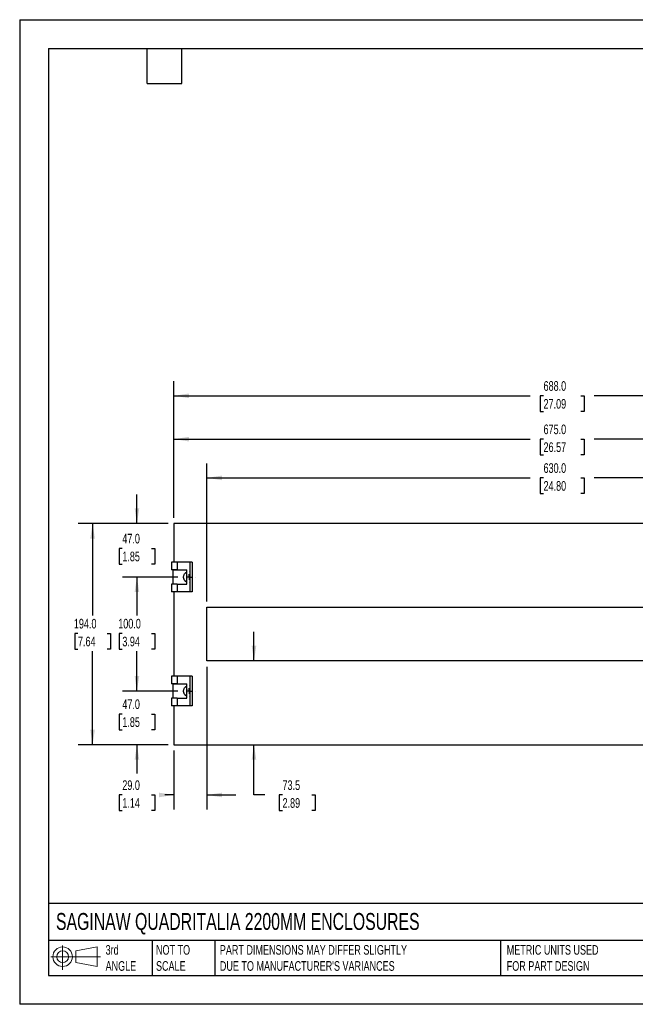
# Model space of a CAD drawing. Header units: millimetres. Extents: x 0 to 1118, y 0 to 864.
# Tile 1 of 2: x 0 to 540, y 0 to 864. Entities that reach past the tile are written whole.
import ezdxf

# ---------------------------------------------------------------- set-up
doc = ezdxf.new("R2010")
doc.units = ezdxf.units.MM
doc.header["$LTSCALE"] = 4
doc.layers.add('DIMENSIONS', color=140, linetype='Continuous', lineweight=25)
doc.layers.add('TEXT', color=140, linetype='Continuous', lineweight=25)
doc.styles.add('SLDTEXTSTYLE0', font='TXT', dxfattribs={"width": 0.7})
doc.dimstyles.new('SLDDIMSTYLE0', dxfattribs={"dimtxt": 8.632031, "dimasz": 13.208, "dimexe": 0, "dimexo": 0.0625, "dimgap": 2.158008, "dimtad": 0, "dimtih": 1, "dimtoh": 1, "dimdec": 1, "dimrnd": 1e-09, "dimzin": 4, "dimdsep": 46, "dimtxsty": 'SLDTEXTSTYLE0', "dimsah": 1, "dimcen": 0.09, "dimadec": 0, "dimazin": 1, "dimtfac": 1, "dimtdec": 1, "dimtmove": 0, "dimatfit": 0, "dimfxl": 0, "dimfrac": 2, "dimtolj": 1, "dimtzin": 12, "dimarcsym": 0})
doc.dimstyles.new('SLDDIMSTYLE1', dxfattribs={"dimtxt": 8.632031, "dimasz": 13.208, "dimexe": 0, "dimexo": 0.0625, "dimgap": 2.158008, "dimtad": 0, "dimtih": 1, "dimtoh": 1, "dimdec": 1, "dimrnd": 1e-09, "dimzin": 12, "dimdsep": 46, "dimtxsty": 'SLDTEXTSTYLE0', "dimsah": 1, "dimcen": 0.09, "dimadec": 0, "dimazin": 3, "dimtfac": 1, "dimtdec": 1, "dimtmove": 0, "dimatfit": 0, "dimfxl": 0, "dimfrac": 2, "dimtolj": 1, "dimtzin": 12, "dimarcsym": 0})
doc.dimstyles.new('SLDDIMSTYLE2', dxfattribs={"dimtxt": 8.632031, "dimasz": 13.208, "dimexe": 0, "dimexo": 0.0625, "dimgap": 2.158008, "dimtad": 0, "dimtih": 1, "dimtoh": 1, "dimdec": 1, "dimrnd": 1e-09, "dimzin": 4, "dimdsep": 46, "dimtxsty": 'SLDTEXTSTYLE0', "dimsah": 1, "dimcen": 0.09, "dimadec": 0, "dimazin": 1, "dimtfac": 1, "dimtdec": 1, "dimtofl": 0, "dimtmove": 0, "dimatfit": 3, "dimfxl": 0, "dimfrac": 2, "dimtolj": 1, "dimtzin": 12, "dimarcsym": 0})

# ---------------------------------------------------------------- blocks, each defined once
blk = doc.blocks.new('Block11')
at = {"color": 7, "linetype": 'Continuous', "lineweight": 18}
for p, q in [((10.35, 21.24), (10.35, 0)), ((21.92, 16.67), (40.7, 20.13)), ((40.7, 20.13), (40.7, 2.93)), ((0, 11.53), (43.49, 11.53)), ((21.92, 6.38), (21.92, 16.67)), ((21.92, 6.38), (40.7, 2.93))]:
    blk.add_line(p, q, dxfattribs=at)
for radius in [8.6, 5.14]:
    blk.add_circle((10.35, 11.53), radius, dxfattribs=at)
blk = doc.blocks.new('Block12')
at = {"color": 7, "linetype": 'Continuous'}
blk.add_blockref('Block11', (0, 0), dxfattribs=at)
blk = doc.blocks.new('_D_5')
at = {"layer": 'DIMENSIONS'}
for p, q in [((164.35, 353.31), (164.35, 474.43)), ((794.35, 353.31), (794.35, 474.43)), ((164.35, 461.73), (448.01, 461.73)), ((459.71, 461.73), (456.81, 461.73)), ((456.81, 461.73), (456.81, 448.01)), ((492.54, 461.73), (495.44, 461.73)), ((495.44, 461.73), (495.44, 448.01)), ((794.35, 461.73), (504.24, 461.73)), ((456.81, 448.01), (459.71, 448.01)), ((495.44, 448.01), (492.54, 448.01))]:
    blk.add_line(p, q, dxfattribs=at)
for points in [[(164.35, 461.73), (177.56, 459.7), (177.56, 463.76)], [(794.35, 461.73), (781.14, 463.76), (781.14, 459.7)]]:
    blk.add_solid(points, dxfattribs=at)
at = {"layer": 'DIMENSIONS', "char_height": 8.467, "attachment_point": 1, "style": 'SLDTEXTSTYLE0'}
for s, insert in [('630.0', (459.71, 474.58)), ('24.80', (459.71, 458.92))]:
    blk.add_mtext(s, dxfattribs=dict(at, insert=insert))
blk = doc.blocks.new('_D_6')
at = {"layer": 'DIMENSIONS'}
for p, q in [((135.35, 426.81), (135.35, 508.41)), ((810.35, 410.85), (810.35, 508.41)), ((135.35, 495.71), (448.01, 495.71)), ((459.71, 495.71), (456.81, 495.71)), ((456.81, 495.71), (456.81, 481.99)), ((492.54, 495.71), (495.44, 495.71)), ((495.44, 495.71), (495.44, 481.99)), ((810.35, 495.71), (504.24, 495.71)), ((456.81, 481.99), (459.71, 481.99)), ((495.44, 481.99), (492.54, 481.99))]:
    blk.add_line(p, q, dxfattribs=at)
for points in [[(135.35, 495.71), (148.56, 493.68), (148.56, 497.74)], [(810.35, 495.71), (797.14, 497.74), (797.14, 493.68)]]:
    blk.add_solid(points, dxfattribs=at)
at = {"layer": 'DIMENSIONS', "char_height": 8.467, "attachment_point": 1, "style": 'SLDTEXTSTYLE0'}
for s, insert in [('675.0', (459.71, 508.55)), ('26.57', (459.71, 492.9))]:
    blk.add_mtext(s, dxfattribs=dict(at, insert=insert))
blk = doc.blocks.new('_D_7')
at = {"layer": 'DIMENSIONS'}
for p, q in [((135.35, 426.81), (135.35, 546.43)), ((823.35, 426.81), (823.35, 546.43)), ((135.35, 533.73), (448.01, 533.73)), ((459.71, 533.73), (456.81, 533.73)), ((456.81, 533.73), (456.81, 520.01)), ((492.54, 533.73), (495.44, 533.73)), ((495.44, 533.73), (495.44, 520.01)), ((823.35, 533.73), (504.24, 533.73)), ((456.81, 520.01), (459.71, 520.01)), ((495.44, 520.01), (492.54, 520.01))]:
    blk.add_line(p, q, dxfattribs=at)
for points in [[(135.35, 533.73), (148.56, 531.7), (148.56, 535.76)], [(823.35, 533.73), (810.14, 535.76), (810.14, 531.7)]]:
    blk.add_solid(points, dxfattribs=at)
at = {"layer": 'DIMENSIONS', "char_height": 8.467, "attachment_point": 1, "style": 'SLDTEXTSTYLE0'}
for s, insert in [('688.0', (459.71, 546.58)), ('27.09', (459.71, 530.92))]:
    blk.add_mtext(s, dxfattribs=dict(at, insert=insert))
blk = doc.blocks.new('_D_8')
at = {"layer": 'DIMENSIONS'}
for p, q in [((102.91, 421.73), (102.91, 447.13)), ((130.27, 421.73), (90.21, 421.73)), ((90.08, 399.84), (87.18, 399.84)), ((87.18, 399.84), (87.18, 386.13)), ((115.73, 399.84), (118.63, 399.84)), ((118.63, 399.84), (118.63, 386.13)), ((87.18, 386.13), (90.08, 386.13)), ((118.63, 386.13), (115.73, 386.13)), ((138.68, 374.73), (90.21, 374.73)), ((102.91, 374.73), (102.91, 349.33))]:
    blk.add_line(p, q, dxfattribs=at)
for points in [[(102.91, 421.73), (104.94, 434.94), (100.88, 434.94)], [(102.91, 374.73), (100.88, 361.52), (104.94, 361.52)]]:
    blk.add_solid(points, dxfattribs=at)
at = {"layer": 'DIMENSIONS', "char_height": 8.467, "attachment_point": 1, "style": 'SLDTEXTSTYLE0'}
for s, insert in [('47.0', (90.08, 412.69)), ('1.85', (90.08, 397.04))]:
    blk.add_mtext(s, dxfattribs=dict(at, insert=insert))
blk = doc.blocks.new('_D_9')
at = {"layer": 'DIMENSIONS'}
for p, q in [((138.68, 374.73), (90.21, 374.73)), ((102.91, 374.73), (102.91, 340.91)), ((90.08, 325.26), (87.18, 325.26)), ((87.18, 325.26), (87.18, 311.54)), ((115.73, 325.26), (118.63, 325.26)), ((118.63, 325.26), (118.63, 311.54)), ((87.18, 311.54), (90.08, 311.54)), ((118.63, 311.54), (115.73, 311.54)), ((102.91, 274.73), (102.91, 309.61)), ((138.68, 274.73), (90.21, 274.73))]:
    blk.add_line(p, q, dxfattribs=at)
for points in [[(102.91, 374.73), (100.88, 361.52), (104.94, 361.52)], [(102.91, 274.73), (104.94, 287.94), (100.88, 287.94)]]:
    blk.add_solid(points, dxfattribs=at)
at = {"layer": 'DIMENSIONS', "char_height": 8.467, "attachment_point": 1, "style": 'SLDTEXTSTYLE0'}
for s, insert in [('100.0', (86.49, 338.11)), ('3.94', (90.08, 322.46))]:
    blk.add_mtext(s, dxfattribs=dict(at, insert=insert))
blk = doc.blocks.new('_D_10')
at = {"layer": 'DIMENSIONS'}
for p, q in [((102.91, 274.73), (102.91, 300.13)), ((138.68, 274.73), (90.21, 274.73)), ((90.08, 254.61), (87.18, 254.61)), ((87.18, 254.61), (87.18, 240.89)), ((115.73, 254.61), (118.63, 254.61)), ((118.63, 254.61), (118.63, 240.89)), ((87.18, 240.89), (90.08, 240.89)), ((118.63, 240.89), (115.73, 240.89)), ((130.27, 227.73), (90.21, 227.73)), ((102.91, 227.73), (102.91, 202.33))]:
    blk.add_line(p, q, dxfattribs=at)
for points in [[(102.91, 274.73), (104.94, 287.94), (100.88, 287.94)], [(102.91, 227.73), (100.88, 214.52), (104.94, 214.52)]]:
    blk.add_solid(points, dxfattribs=at)
at = {"layer": 'DIMENSIONS', "char_height": 8.467, "attachment_point": 1, "style": 'SLDTEXTSTYLE0'}
for s, insert in [('47.0', (90.08, 267.45)), ('1.85', (90.08, 251.8))]:
    blk.add_mtext(s, dxfattribs=dict(at, insert=insert))
blk = doc.blocks.new('_D_11')
at = {"layer": 'DIMENSIONS'}
for p, q in [((130.27, 421.73), (51.28, 421.73)), ((63.98, 421.73), (63.98, 340.91)), ((51.16, 325.26), (48.26, 325.26)), ((48.26, 325.26), (48.26, 311.54)), ((76.81, 325.26), (79.71, 325.26)), ((79.71, 325.26), (79.71, 311.54)), ((48.26, 311.54), (51.16, 311.54)), ((79.71, 311.54), (76.81, 311.54)), ((63.98, 227.73), (63.98, 309.61)), ((130.27, 227.73), (51.28, 227.73))]:
    blk.add_line(p, q, dxfattribs=at)
for points in [[(63.98, 421.73), (61.95, 408.52), (66.02, 408.52)], [(63.98, 227.73), (66.02, 240.94), (61.95, 240.94)]]:
    blk.add_solid(points, dxfattribs=at)
at = {"layer": 'DIMENSIONS', "char_height": 8.467, "attachment_point": 1, "style": 'SLDTEXTSTYLE0'}
for s, insert in [('194.0', (47.57, 338.11)), ('7.64', (51.16, 322.46))]:
    blk.add_mtext(s, dxfattribs=dict(at, insert=insert))
blk = doc.blocks.new('_D_12')
at = {"layer": 'DIMENSIONS'}
for p, q in [((164.35, 296.15), (164.35, 170.92)), ((135.35, 222.65), (135.35, 170.92)), ((90.08, 183.62), (87.18, 183.62)), ((87.18, 183.62), (87.18, 169.9)), ((115.73, 183.62), (118.63, 183.62)), ((118.63, 183.62), (118.63, 169.9)), ((135.35, 183.62), (127.43, 183.62)), ((164.35, 183.62), (189.75, 183.62)), ((87.18, 169.9), (90.08, 169.9)), ((118.63, 169.9), (115.73, 169.9))]:
    blk.add_line(p, q, dxfattribs=at)
for points in [[(135.35, 183.62), (122.14, 185.65), (122.14, 181.59)], [(164.35, 183.62), (177.56, 181.59), (177.56, 185.65)]]:
    blk.add_solid(points, dxfattribs=at)
at = {"layer": 'DIMENSIONS', "char_height": 8.467, "attachment_point": 1, "style": 'SLDTEXTSTYLE0'}
for s, insert in [('29.0', (90.08, 196.47)), ('1.14', (90.08, 180.82))]:
    blk.add_mtext(s, dxfattribs=dict(at, insert=insert))
blk = doc.blocks.new('_D_13')
at = {"layer": 'DIMENSIONS'}
for p, q in [((205.62, 301.23), (205.62, 326.63)), ((205.62, 183.62), (205.62, 227.73)), ((215.11, 183.62), (205.62, 183.62)), ((230.67, 183.62), (227.77, 183.62)), ((227.77, 183.62), (227.77, 169.9)), ((256.32, 183.62), (259.22, 183.62)), ((259.22, 183.62), (259.22, 169.9)), ((227.77, 169.9), (230.67, 169.9)), ((259.22, 169.9), (256.32, 169.9))]:
    blk.add_line(p, q, dxfattribs=at)
for points in [[(205.62, 301.23), (207.65, 314.44), (203.59, 314.44)], [(205.62, 227.73), (203.59, 214.52), (207.65, 214.52)]]:
    blk.add_solid(points, dxfattribs=at)
at = {"layer": 'DIMENSIONS', "char_height": 8.467, "attachment_point": 1, "style": 'SLDTEXTSTYLE0'}
for s, insert in [('73.5', (230.67, 196.47)), ('2.89', (230.67, 180.82))]:
    blk.add_mtext(s, dxfattribs=dict(at, insert=insert))
blk = doc.blocks.new('SW_CENTERMARKSYMBOL_0')
at = {"layer": 'DIMENSIONS', "color": 0}
for p, q in [((-5.08, 0), (-5.09, 0)), ((0, 0), (-2.54, 0)), ((0, 5.08), (0, 5.09)), ((0, 0), (0, 2.54)), ((0, 0), (0, -2.54)), ((0, 0), (2.54, 0)), ((5.08, 0), (5.09, 0)), ((0, -5.08), (0, -5.09))]:
    blk.add_line(p, q, dxfattribs=at)
blk = doc.blocks.new('SW_CENTERMARKSYMBOL_3')
at = {"layer": 'DIMENSIONS', "color": 0}
for p, q in [((-5.08, 0), (-5.09, 0)), ((0, 0), (-2.54, 0)), ((0, 5.08), (0, 5.09)), ((0, 0), (0, 2.54)), ((0, 0), (0, -2.54)), ((0, 0), (2.54, 0)), ((5.08, 0), (5.09, 0)), ((0, -5.08), (0, -5.09))]:
    blk.add_line(p, q, dxfattribs=at)

msp = doc.modelspace()

# ---------------------------------------------------------------- linework, layer by layer
at = {"color": 7, "linetype": 'Continuous'}
for p, q in [((0.01, 863.61), (0.01, 0.01)), ((0.01, 863.61), (1117.61, 863.61)), ((1117.61, 0.01), (0.01, 0.01))]:
    msp.add_line(p, q, dxfattribs=at)
for p, q in [((135.35, 421.73), (135.35, 387.73)), ((823.35, 421.73), (135.35, 421.73)), ((133.35, 387.73), (133.35, 381.13)), ((138.35, 387.73), (133.35, 387.73)), ((138.35, 381.13), (133.35, 381.13)), ((134.35, 380.88), (134.35, 368.63)), ((146.35, 380.88), (134.35, 380.88)), ((137.4, 381.13), (137.4, 380.88)), ((138.35, 387.73), (138.35, 381.13)), ((149.35, 387.73), (138.35, 387.73)), ((138.35, 381.13), (146.65, 381.13)), ((143.3, 380.88), (143.3, 381.13)), ((143.46, 380.88), (143.5, 381.13)), ((146.35, 380.88), (146.35, 379.06)), ((146.35, 380.88), (146.65, 380.88)), ((146.65, 368.63), (146.65, 381.13)), ((149.35, 387.73), (149.35, 361.73)), ((151.35, 387.73), (149.35, 387.73)), ((151.35, 387.73), (151.35, 361.73)), ((146.65, 379.22), (146.35, 379.06)), ((138.35, 368.63), (133.35, 368.63)), ((133.35, 368.63), (133.35, 361.73)), ((138.35, 368.63), (138.35, 361.73)), ((138.35, 368.63), (146.65, 368.63)), ((146.35, 370.4), (146.35, 368.63)), ((146.35, 370.4), (146.65, 370.24)), ((138.35, 361.73), (133.35, 361.73)), ((135.35, 361.73), (135.35, 287.73)), ((149.35, 361.73), (138.35, 361.73)), ((151.35, 361.73), (149.35, 361.73)), ((164.35, 348.23), (794.35, 348.23)), ((164.35, 301.23), (164.35, 348.23)), ((794.35, 301.23), (164.35, 301.23)), ((133.35, 287.73), (133.35, 281.13)), ((138.35, 287.73), (133.35, 287.73)), ((138.35, 287.73), (138.35, 281.13)), ((149.35, 287.73), (138.35, 287.73)), ((149.35, 287.73), (149.35, 261.73)), ((151.35, 287.73), (149.35, 287.73)), ((151.35, 287.73), (151.35, 261.73)), ((138.35, 281.13), (133.35, 281.13)), ((134.35, 280.88), (134.35, 268.63)), ((146.35, 280.88), (134.35, 280.88)), ((137.4, 281.13), (137.4, 280.88)), ((138.35, 281.13), (146.65, 281.13)), ((143.3, 280.88), (143.3, 281.13)), ((143.46, 280.88), (143.5, 281.13)), ((146.35, 280.88), (146.35, 279.06)), ((146.35, 280.88), (146.65, 280.88)), ((146.65, 279.22), (146.35, 279.06)), ((146.65, 268.63), (146.65, 281.13)), ((138.35, 268.63), (133.35, 268.63)), ((133.35, 268.63), (133.35, 261.73)), ((138.35, 268.63), (138.35, 261.73)), ((138.35, 268.63), (146.65, 268.63)), ((146.35, 270.4), (146.35, 268.63)), ((146.35, 270.4), (146.65, 270.24)), ((138.35, 261.73), (133.35, 261.73)), ((135.35, 261.73), (135.35, 227.73)), ((149.35, 261.73), (138.35, 261.73)), ((151.35, 261.73), (149.35, 261.73)), ((135.35, 227.73), (823.35, 227.73))]:
    msp.add_line(p, q)
for centre in [(148.85, 374.73), (148.85, 274.73)]:
    msp.add_arc(centre, 2.55, 149.62621, 210.37379)
for points in [[(146.35, 370.4), (146.35, 370.4), (146.35, 370.4), (146.34, 370.41), (146.31, 370.42), (146.28, 370.44), (146.25, 370.46), (146.2, 370.48), (146.15, 370.51), (146.1, 370.55), (146.04, 370.59), (145.97, 370.64), (145.9, 370.69), (145.83, 370.74), (145.75, 370.8), (145.67, 370.86), (145.59, 370.93), (145.51, 371.01), (145.43, 371.08), (145.34, 371.17), (145.25, 371.26), (145.03, 371.5), (144.66, 371.96), (144.22, 372.78), (143.92, 373.71), (143.82, 374.72), (143.91, 375.73), (144.21, 376.66), (144.65, 377.48), (145.05, 377.99), (145.34, 378.29), (145.51, 378.45), (145.67, 378.6), (145.83, 378.72), (145.97, 378.83), (146.1, 378.91), (146.21, 378.98), (146.29, 379.03), (146.34, 379.05), (146.35, 379.06), (146.35, 379.06)], [(146.35, 270.4), (146.35, 270.4), (146.35, 270.4), (146.34, 270.41), (146.31, 270.42), (146.28, 270.44), (146.25, 270.46), (146.2, 270.48), (146.15, 270.51), (146.1, 270.55), (146.04, 270.59), (145.97, 270.64), (145.9, 270.69), (145.83, 270.74), (145.75, 270.8), (145.67, 270.86), (145.59, 270.93), (145.51, 271.01), (145.43, 271.08), (145.34, 271.17), (145.25, 271.26), (145.03, 271.5), (144.66, 271.96), (144.22, 272.78), (143.92, 273.71), (143.82, 274.72), (143.91, 275.73), (144.21, 276.66), (144.65, 277.48), (145.05, 277.99), (145.34, 278.29), (145.51, 278.45), (145.67, 278.6), (145.83, 278.72), (145.97, 278.83), (146.1, 278.91), (146.21, 278.98), (146.29, 279.03), (146.34, 279.05), (146.35, 279.06), (146.35, 279.06)]]:
    msp.add_open_spline(points, degree=3, knots=[0, 0, 0, 0, 0.014723, 0.029162, 0.043322, 0.05721, 0.070834, 0.084201, 0.09732, 0.110198, 0.122846, 0.135272, 0.147487, 0.159502, 0.171327, 0.182974, 0.194456, 0.205786, 0.216976, 0.228041, 0.238995, 0.249852, 0.31283, 0.374375, 0.436474, 0.499502, 0.562272, 0.624302, 0.686103, 0.749305, 0.771142, 0.793431, 0.816286, 0.839814, 0.864114, 0.889275, 0.915375, 0.942488, 0.970678, 1, 1, 1, 1])
at = {"layer": 'TEXT'}
for p, q in [((25.4, 838.2), (1092.2, 838.2)), ((25.4, 838.2), (25.4, 25.4)), ((111.76, 807.72), (111.76, 838.2)), ((142.24, 807.72), (142.24, 838.2)), ((111.76, 807.72), (142.24, 807.72)), ((1092.2, 88.5), (25.4, 88.5)), ((1092.2, 55.88), (25.4, 55.88)), ((116.18, 55.88), (116.18, 25.4)), ((171.35, 55.88), (171.35, 25.4)), ((421.94, 55.88), (421.94, 25.4)), ((25.4, 25.4), (1092.2, 25.4))]:
    msp.add_line(p, q, dxfattribs=at)

# ---------------------------------------------------------------- block references
at = {"layer": 'DIMENSIONS'}
for name, p in [('SW_CENTERMARKSYMBOL_0', (148.85, 374.73)), ('SW_CENTERMARKSYMBOL_3', (148.85, 274.73))]:
    msp.add_blockref(name, p, dxfattribs=at)
at = {"layer": 'TEXT'}
msp.add_blockref('Block12', (27.35, 30.22), dxfattribs=at)

# ---------------------------------------------------------------- texts
at = {"layer": 'TEXT', "attachment_point": 1, "style": 'SLDTEXTSTYLE0'}
for s, insert, char_height in [('SAGINAW QUADRITALIA 2200MM ENCLOSURES', (31.86, 80.09), 14.8167), ('3rd^JANGLE', (75.4, 51.99), 8.467), ('NOT TO^JSCALE', (119.63, 51.99), 8.4667), ("PART DIMENSIONS MAY DIFFER SLIGHTLY ^JDUE TO MANUFACTURER'S VARIANCES", (175.65, 51.99), 8.4667), ('METRIC UNITS USED ^JFOR PART DESIGN', (427.41, 51.99), 8.4667)]:
    msp.add_mtext(s, dxfattribs=dict(at, insert=insert, char_height=char_height))

# ---------------------------------------------------------------- dimensions: what is measured, and where the dimension line sits
at = {"layer": 'DIMENSIONS'}
for base, p1, p2, angle, dimstyle, picture, middle in [((135.35, 533.73), (823.35, 421.73), (135.35, 421.73), 0, 'SLDDIMSTYLE2', '_D_7', (476.12, 533.73)), ((810.35, 495.71), (135.35, 421.73), (810.35, 405.77), 0, 'SLDDIMSTYLE2', '_D_6', (476.12, 495.71)), ((794.35, 461.73), (164.35, 348.23), (794.35, 348.23), 0, 'SLDDIMSTYLE2', '_D_5', (476.12, 461.73)), ((102.91, 421.73), (143.76, 374.73), (135.35, 421.73), 90, 'SLDDIMSTYLE0', '_D_8', (102.91, 399.84)), ((63.98, 421.73), (135.35, 227.73), (135.35, 421.73), 90, 'SLDDIMSTYLE2', '_D_11', (63.98, 325.26)), ((102.91, 274.73), (143.76, 374.73), (143.76, 274.73), 90, 'SLDDIMSTYLE2', '_D_9', (102.91, 325.26)), ((205.62, 227.73), (164.35, 301.23), (135.35, 227.73), 90, 'SLDDIMSTYLE1', '_D_13', (205.62, 183.62)), ((135.35, 183.62), (164.35, 301.23), (135.35, 227.73), 0, 'SLDDIMSTYLE0', '_D_12', (102.91, 183.62)), ((102.91, 227.73), (143.76, 274.73), (135.35, 227.73), 90, 'SLDDIMSTYLE0', '_D_10', (102.91, 254.61))]:
    dim = msp.add_linear_dim(base=base, p1=p1, p2=p2, angle=angle, dimstyle=dimstyle, dxfattribs=at)
    dim.commit()
    dim.dimension.update_dxf_attribs({"geometry": picture, "text_midpoint": middle, "dimtype": 160})

doc.saveas('drawing.dxf')
